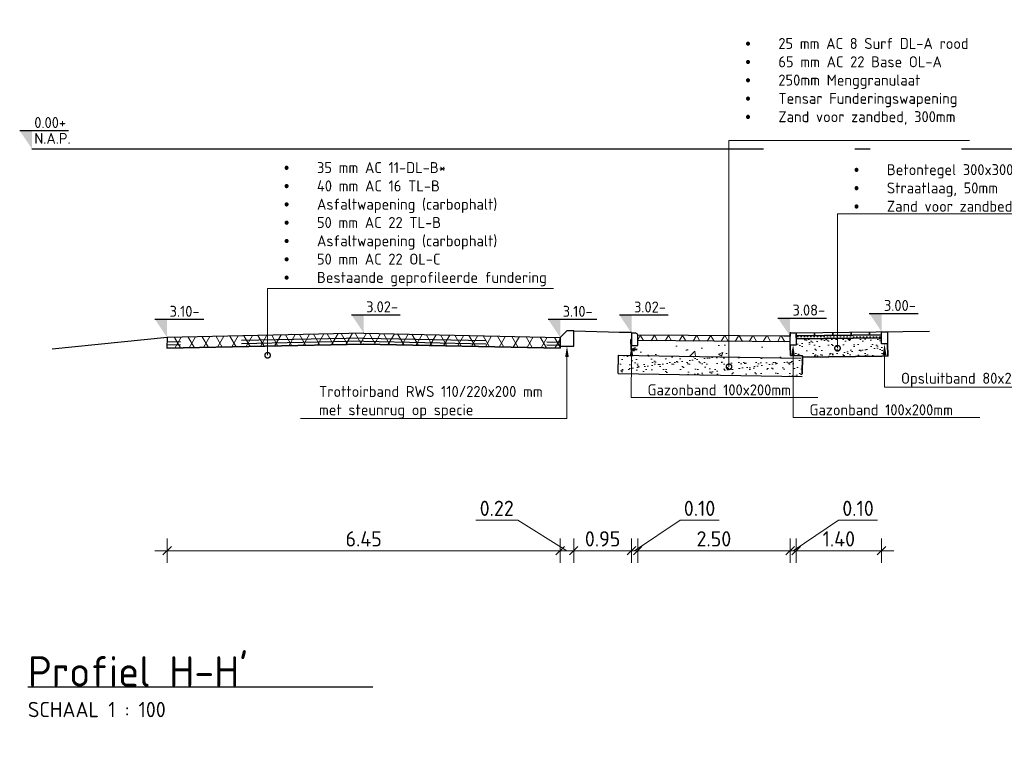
# Model space of a CAD drawing. Header units: millimetres. Extents: x 115999 to 116291, y 477119 to 477297.
# Tile 3 of 45: x 116021 to 116037, y 477142 to 477154. Entities that reach past the tile are written whole.
import ezdxf
from ezdxf import colors
from ezdxf.entities.mleader import LeaderData, LeaderLine
from ezdxf.math import Vec2, Vec3

# ---------------------------------------------------------------- set-up
doc = ezdxf.new("R2010")
doc.units = ezdxf.units.MM
doc.linetypes.add('AL-NAP_LIJN', pattern=[15.25, 12, -1.5, 0.25, -1.5])
doc.linetypes.add('DASHED', pattern=[0.75, 0.5, -0.25])
doc.layers.get('Defpoints').update_dxf_attribs({"lineweight": 25})
for name, color, linetype, lineweight in [('B-WE-GW-MAAIVELD-GD', 93, 'Continuous', 18), ('N-WE-GW-GROND_ZAND-AD', 253, 'Continuous', 18), ('N-WE-VH-VERHARDING-ASFALT-WAP', 251, 'DASHED', 30), ('N-WE-VH-VERHARDING_ASFALT-AD', 252, 'Continuous', 18), ('N-WE-VH-VERHARDING_ASFALT-G', 252, 'Continuous', 35), ('N-WE-VH-VERHARDING_FUNDERING-AD', 252, 'Continuous', 18), ('X-XX-AL-AANPIJLING-M', 7, 'Continuous', 18), ('X-XX-AL-DETAIL1-GD', 7, 'Continuous', 25), ('X-XX-AL-NAP-GD', 7, 'AL-NAP_LIJN', 25), ('X-XX-AL-PEILMAAT-SD', 7, 'Continuous', 25), ('X-XX-AL-VERWIJZING-S', 7, 'Continuous', 25), ('X-XX-AL-VERWIJZING-T18', 7, 'Continuous', 18)]:
    doc.layers.add(name, color=color, linetype=linetype, lineweight=lineweight)
doc.styles.add('NLCS-ISO', font='txt')
doc.styles.add('NLCS-ISO-ANNOTATIEF-T18', font='txt', dxfattribs={"height": 1.8})
doc.styles.add('NLCS-ISO-ANNOTATIEF-T25', font='txt', dxfattribs={"height": 2.5})
doc.dimstyles.new('NLCS-ANNOTATIEF-T25-SCHRAP_L2_H1', dxfattribs={"dimtxt": 2.5, "dimasz": 1.4, "dimexe": 2, "dimexo": 2, "dimgap": 0.7, "dimtad": 1, "dimzin": 0, "dimdsep": 46, "dimtxsty": 'NLCS-ISO-ANNOTATIEF-T25', "dimblk": 'OBLIQUE', "dimcen": 0, "dimdle": 2, "dimclrd": 256, "dimclre": 256, "dimclrt": 256, "dimadec": 1, "dimazin": 0, "dimtfac": 1, "dimtdec": 3, "dimtofl": 0, "dimtmove": 0, "dimatfit": 3, "dimldrblk": 'OBLIQUE', "dimfxl": 2, "dimfxlon": 1, "dimtfillclr": 256, "dimtolj": 1, "dimtzin": 0, "dimlwd": -1, "dimlwe": -1, "dimarcsym": 0})
pattern_1 = [(60, (116022.00459, 477123.03589), (-0.1732051, 0.1), []), (120, (116022.00459, 477123.03589), (-0.1732051, -0.1), [])]

# ---------------------------------------------------------------- blocks, each defined once
blk = doc.blocks.new('SAL-VERWIJZING_ONDERSCHRIFT-SO')
at = {"linetype": 'Continuous', "style": 'NLCS-ISO'}
blk.add_text('SCHAAL 1 :', height=2.5, dxfattribs=at).set_placement((0, -3.75))
at = {"style": 'NLCS-ISO'}
for tag, p, height in [('OMSCHRIJVING', (0, 1.25), 5), ('SCHAAL', (18.15, -3.75), 2.5)]:
    blk.add_attdef(tag, p, '', height=height, dxfattribs=at)
blk = doc.blocks.new('_DotSmall')
at = {"color": 0, "linetype": 'ByBlock', "const_width": 0.5}
blk.add_lwpolyline([(-0.0625, 0, 1), (0.0625, 0, 1)], format="xyb", close=True, dxfattribs=at)
blk = doc.blocks.new('_Oblique')
at = {"color": 0, "linetype": 'ByBlock', "lineweight": -2}
blk.add_line((-0.5, -0.5), (0.5, 0.5), dxfattribs=at)
blk = doc.blocks.new('*D159')
at = {"layer": 'Defpoints', "color": 0, "transparency": 16777216}
for p in [(116029.896, 477148.758), (116023.446, 477148.537), (116029.896, 477145.233)]:
    blk.add_point(p, dxfattribs=at)
at = {"layer": 'X-XX-AL-AANPIJLING-M', "transparency": 16777216}
for p, q in [((116023.446, 477145.433), (116023.446, 477145.033)), ((116029.896, 477145.433), (116029.896, 477145.033)), ((116023.246, 477145.233), (116030.096, 477145.233))]:
    blk.add_line(p, q, dxfattribs=at)
at = {"layer": 'X-XX-AL-AANPIJLING-M', "transparency": 16777216, "xscale": 0.14, "yscale": 0.14, "zscale": 0.14, "rotation": 180}
blk.add_blockref('_Oblique', (116023.446, 477145.233), dxfattribs=at)
at = {"layer": 'X-XX-AL-AANPIJLING-M', "transparency": 16777216, "xscale": 0.14, "yscale": 0.14, "zscale": 0.14}
blk.add_blockref('_Oblique', (116029.896, 477145.233), dxfattribs=at)
at = {"layer": 'X-XX-AL-AANPIJLING-M', "transparency": 16777216, "insert": (116026.671, 477145.428), "char_height": 0.25, "attachment_point": 5, "style": 'NLCS-ISO-ANNOTATIEF-T25'}
blk.add_mtext('\\A1;6.45', dxfattribs=at)
blk = doc.blocks.new('*D160')
at = {"layer": 'Defpoints', "color": 0, "transparency": 16777216}
for p in [(116031.066, 477148.798), (116030.116, 477148.537), (116031.066, 477145.233)]:
    blk.add_point(p, dxfattribs=at)
at = {"layer": 'X-XX-AL-AANPIJLING-M', "transparency": 16777216}
for p, q in [((116030.116, 477145.433), (116030.116, 477145.033)), ((116031.066, 477145.433), (116031.066, 477145.033)), ((116029.916, 477145.233), (116031.266, 477145.233))]:
    blk.add_line(p, q, dxfattribs=at)
at = {"layer": 'X-XX-AL-AANPIJLING-M', "transparency": 16777216, "xscale": 0.14, "yscale": 0.14, "zscale": 0.14, "rotation": 180}
blk.add_blockref('_Oblique', (116030.116, 477145.233), dxfattribs=at)
at = {"layer": 'X-XX-AL-AANPIJLING-M', "transparency": 16777216, "xscale": 0.14, "yscale": 0.14, "zscale": 0.14}
blk.add_blockref('_Oblique', (116031.066, 477145.233), dxfattribs=at)
at = {"layer": 'X-XX-AL-AANPIJLING-M', "transparency": 16777216, "insert": (116030.591, 477145.428), "char_height": 0.25, "attachment_point": 5, "style": 'NLCS-ISO-ANNOTATIEF-T25'}
blk.add_mtext('\\A1;0.95', dxfattribs=at)
blk = doc.blocks.new('*D161')
at = {"layer": 'Defpoints', "color": 0, "transparency": 16777216}
for p in [(116029.894, 477149.263), (116030.116, 477149.263), (116029.894, 477145.233)]:
    blk.add_point(p, dxfattribs=at)
at = {"layer": 'X-XX-AL-AANPIJLING-M', "transparency": 16777216}
for p, q in [((116029.199, 477145.733), (116028.509, 477145.733)), ((116030.005, 477145.233), (116029.199, 477145.733)), ((116029.894, 477145.433), (116029.894, 477145.033)), ((116030.116, 477145.433), (116030.116, 477145.033)), ((116030.316, 477145.233), (116029.694, 477145.233))]:
    blk.add_line(p, q, dxfattribs=at)
at = {"layer": 'X-XX-AL-AANPIJLING-M', "transparency": 16777216, "xscale": 0.14, "yscale": 0.14, "zscale": 0.14, "rotation": 180}
blk.add_blockref('_Oblique', (116029.894, 477145.233), dxfattribs=at)
at = {"layer": 'X-XX-AL-AANPIJLING-M', "transparency": 16777216, "xscale": 0.14, "yscale": 0.14, "zscale": 0.14}
blk.add_blockref('_Oblique', (116030.116, 477145.233), dxfattribs=at)
at = {"layer": 'X-XX-AL-AANPIJLING-M', "transparency": 16777216, "insert": (116028.854, 477145.928), "char_height": 0.25, "attachment_point": 5, "style": 'NLCS-ISO-ANNOTATIEF-T25'}
blk.add_mtext('\\A1;0.22', dxfattribs=at)
blk = doc.blocks.new('*D162')
at = {"layer": 'Defpoints', "color": 0, "transparency": 16777216}
for p in [(116031.066, 477149.263), (116031.166, 477149.263), (116031.166, 477145.233)]:
    blk.add_point(p, dxfattribs=at)
at = {"layer": 'X-XX-AL-AANPIJLING-M', "transparency": 16777216}
for p, q in [((116031.116, 477145.233), (116031.861, 477145.733)), ((116031.861, 477145.733), (116032.501, 477145.733)), ((116031.066, 477145.433), (116031.066, 477145.033)), ((116031.166, 477145.433), (116031.166, 477145.033)), ((116031.066, 477145.233), (116030.926, 477145.233)), ((116031.066, 477145.233), (116031.166, 477145.233)), ((116031.166, 477145.233), (116031.306, 477145.233))]:
    blk.add_line(p, q, dxfattribs=at)
at = {"layer": 'X-XX-AL-AANPIJLING-M', "transparency": 16777216, "xscale": 0.14, "yscale": 0.14, "zscale": 0.14}
blk.add_blockref('_Oblique', (116031.066, 477145.233), dxfattribs=at)
at = {"layer": 'X-XX-AL-AANPIJLING-M', "transparency": 16777216, "xscale": 0.14, "yscale": 0.14, "zscale": 0.14, "rotation": 180}
blk.add_blockref('_Oblique', (116031.166, 477145.233), dxfattribs=at)
at = {"layer": 'X-XX-AL-AANPIJLING-M', "transparency": 16777216, "insert": (116032.181, 477145.928), "char_height": 0.25, "attachment_point": 5, "style": 'NLCS-ISO-ANNOTATIEF-T25'}
blk.add_mtext('\\A1;0.10', dxfattribs=at)
blk = doc.blocks.new('*D163')
at = {"layer": 'Defpoints', "color": 0, "transparency": 16777216}
for p in [(116033.666, 477148.818), (116031.166, 477148.537), (116033.666, 477145.233)]:
    blk.add_point(p, dxfattribs=at)
at = {"layer": 'X-XX-AL-AANPIJLING-M', "transparency": 16777216}
for p, q in [((116031.166, 477145.433), (116031.166, 477145.033)), ((116033.666, 477145.433), (116033.666, 477145.033)), ((116030.966, 477145.233), (116033.866, 477145.233))]:
    blk.add_line(p, q, dxfattribs=at)
at = {"layer": 'X-XX-AL-AANPIJLING-M', "transparency": 16777216, "xscale": 0.14, "yscale": 0.14, "zscale": 0.14, "rotation": 180}
blk.add_blockref('_Oblique', (116031.166, 477145.233), dxfattribs=at)
at = {"layer": 'X-XX-AL-AANPIJLING-M', "transparency": 16777216, "xscale": 0.14, "yscale": 0.14, "zscale": 0.14}
blk.add_blockref('_Oblique', (116033.666, 477145.233), dxfattribs=at)
at = {"layer": 'X-XX-AL-AANPIJLING-M', "transparency": 16777216, "insert": (116032.416, 477145.428), "char_height": 0.25, "attachment_point": 5, "style": 'NLCS-ISO-ANNOTATIEF-T25'}
blk.add_mtext('\\A1;2.50', dxfattribs=at)
blk = doc.blocks.new('*D164')
at = {"layer": 'Defpoints', "color": 0, "transparency": 16777216}
for p in [(116033.666, 477149.263), (116033.766, 477149.263), (116033.766, 477145.233)]:
    blk.add_point(p, dxfattribs=at)
at = {"layer": 'X-XX-AL-AANPIJLING-M', "transparency": 16777216}
for p, q in [((116033.716, 477145.233), (116034.461, 477145.733)), ((116034.461, 477145.733), (116035.101, 477145.733)), ((116033.666, 477145.433), (116033.666, 477145.033)), ((116033.766, 477145.433), (116033.766, 477145.033)), ((116033.666, 477145.233), (116033.526, 477145.233)), ((116033.666, 477145.233), (116033.766, 477145.233)), ((116033.766, 477145.233), (116033.906, 477145.233))]:
    blk.add_line(p, q, dxfattribs=at)
at = {"layer": 'X-XX-AL-AANPIJLING-M', "transparency": 16777216, "xscale": 0.14, "yscale": 0.14, "zscale": 0.14}
blk.add_blockref('_Oblique', (116033.666, 477145.233), dxfattribs=at)
at = {"layer": 'X-XX-AL-AANPIJLING-M', "transparency": 16777216, "xscale": 0.14, "yscale": 0.14, "zscale": 0.14, "rotation": 180}
blk.add_blockref('_Oblique', (116033.766, 477145.233), dxfattribs=at)
at = {"layer": 'X-XX-AL-AANPIJLING-M', "transparency": 16777216, "insert": (116034.781, 477145.928), "char_height": 0.25, "attachment_point": 5, "style": 'NLCS-ISO-ANNOTATIEF-T25'}
blk.add_mtext('\\A1;0.10', dxfattribs=at)
blk = doc.blocks.new('*D165')
at = {"layer": 'Defpoints', "color": 0, "transparency": 16777216}
for p in [(116035.166, 477148.818), (116033.766, 477148.537), (116035.166, 477145.233)]:
    blk.add_point(p, dxfattribs=at)
at = {"layer": 'X-XX-AL-AANPIJLING-M', "transparency": 16777216}
for p, q in [((116033.766, 477145.433), (116033.766, 477145.033)), ((116035.166, 477145.433), (116035.166, 477145.033)), ((116033.566, 477145.233), (116035.366, 477145.233))]:
    blk.add_line(p, q, dxfattribs=at)
at = {"layer": 'X-XX-AL-AANPIJLING-M', "transparency": 16777216, "xscale": 0.14, "yscale": 0.14, "zscale": 0.14, "rotation": 180}
blk.add_blockref('_Oblique', (116033.766, 477145.233), dxfattribs=at)
at = {"layer": 'X-XX-AL-AANPIJLING-M', "transparency": 16777216, "xscale": 0.14, "yscale": 0.14, "zscale": 0.14}
blk.add_blockref('_Oblique', (116035.166, 477145.233), dxfattribs=at)
at = {"layer": 'X-XX-AL-AANPIJLING-M', "transparency": 16777216, "insert": (116034.466, 477145.428), "char_height": 0.25, "attachment_point": 5, "style": 'NLCS-ISO-ANNOTATIEF-T25'}
blk.add_mtext('\\A1;1.40', dxfattribs=at)
blk = doc.blocks.new('SAL-PEILMAAT_INFRACAD_R01-SOD')
blk.add_line((-2, 3), (6, 3))
blk.add_solid([(-2, 3), (0, 3), (0, 0)])
at = {"style": 'NLCS-ISO'}
for tag, p in [('...', (0.4, 3.4)), ('REF', (0.4, 0.8))]:
    blk.add_attdef(tag, p, '', height=1.8, dxfattribs=at)
blk = doc.blocks.new('SAL-PEILMAAT_INFRACAD_H01-SOD')
blk.add_line((-2, 3), (6, 3))
blk.add_solid([(-2, 3), (0, 3), (0, 0)])
at = {"style": 'NLCS-ISO'}
blk.add_attdef('...', (0.4, 3.4), '', height=1.8, dxfattribs=at)

msp = doc.modelspace()

# ---------------------------------------------------------------- hatches: boundary and pattern name
at = {"layer": 'N-WE-GW-GROND_ZAND-AD'}
h = msp.add_hatch(dxfattribs=at)
h.set_pattern_fill('AGW-GROND_ZAND_DRAINZAND', color=256, scale=0.03, pattern_type=2)
h.set_pattern_definition([(45, (116022.90851, 477122.928493), (-0.02694077, 0.02694077), [0, -0.0381])])
h.paths.add_polyline_path([(116033.766, 477148.755), (116035.166, 477148.774), (116035.166, 477148.724), (116033.767, 477148.705)])
at = {"layer": 'N-WE-VH-VERHARDING_ASFALT-AD'}
h = msp.add_hatch(dxfattribs=at)
h.set_pattern_fill('AVH-ASFALT', color=256, scale=0.2, pattern_type=2)
h.set_pattern_definition(pattern_1)
h.paths.add_polyline_path([(116023.447, 477148.728), (116023.449, 477148.553), (116026.669, 477148.617), (116026.672, 477148.802)])
h = msp.add_hatch(dxfattribs=at)
h.set_pattern_fill('AVH-ASFALT', color=256, scale=0.2, pattern_type=2)
h.set_pattern_definition(pattern_1)
h.paths.add_polyline_path([(116029.896, 477148.728), (116029.894, 477148.553), (116026.674, 477148.617), (116026.671, 477148.802)])
h = msp.add_hatch(dxfattribs=at)
h.set_pattern_fill('AVH-ASFALT', color=1, scale=0.2, pattern_type=2)
h.set_pattern_definition([(60, (116011.80959, 477143.96517), (-0.173205, 0.1), []), (120, (116011.80959, 477143.96517), (-0.173205, -0.1), [])])
h.paths.add_polyline_path([(116033.666, 477148.658), (116033.665, 477148.748), (116031.166, 477148.768), (116031.166, 477148.678)])
at = {"layer": 'N-WE-VH-VERHARDING_FUNDERING-AD'}
h = msp.add_hatch(dxfattribs=at)
h.set_pattern_fill('AVH-FUNDERING_ZAND', color=256, scale=0.091, pattern_type=2)
h.set_pattern_definition([(37.5, (116022.83524, 477122.90871), (-0.0057324, 0.17534096), [0, -0.13832, 0, -0.1547, 0, -0.147875]), (7.5, (116022.83524, 477122.90871), (0.1610497, 0.2568153), [0, -0.07462, 0, -0.12467, 0, -0.047775]), (327.5, (116022.7233, 477122.90871), (0.2833869, 0.000515), [0, -0.0455, 0, -0.1638, 0, -0.21385]), (317.5, (116022.7233, 477122.90871), (0.2735575, 0.0798685), [0, -0.02275, 0, -0.10738, 0, -0.12285])])
h.paths.add_polyline_path([(116033.671, 477148.438), (116033.871, 477148.435), (116033.87, 477148.407), (116035.27, 477148.426), (116035.266, 477148.624), (116035.166, 477148.624), (116035.165, 477148.724), (116033.767, 477148.705), (116033.766, 477148.605), (116033.669, 477148.605)])
h = msp.add_hatch(dxfattribs=at)
h.set_pattern_fill('AVH-FUNDERING_GRANULAAT_MENG_01', color=256, scale=0.1, pattern_type=2)
h.set_pattern_definition([(50, (116030.9565, 477148.3877), (0.71726, -0.06275), [0.075, -0.825]), (355, (116030.9565, 477148.3877), (-0.13875, 0.7522), [0.06, -0.66]), (100.451, (116031.0163, 477148.38246), (0.57851, 0.68944), [0.06374, -0.70114]), (46.184, (116030.9565, 477148.5877), (1.06724, -0.16552), [0.1125, -1.2375]), (96.636, (116031.0454, 477148.5739), (0.93466, 0.97412), [0.0956, -1.0517]), (351.184, (116030.9565, 477148.5877), (0.93466, 0.9741), [0.09, -0.99]), (21, (116031.0565, 477148.5377), (0.59691, -0.40262), [0.075, -0.825]), (326, (116031.0565, 477148.5377), (0.24332, 0.72515), [0.06, -0.66]), (71.451, (116031.10625, 477148.50414), (0.84022, 0.32253), [0.06374, -0.70114]), (37.5, (116030.9565, 477148.3877), (0.01216, 0.332894), [0, -0.652, 0, -0.67, 0, -0.6625]), (7.5, (116030.9565, 477148.3877), (0.26307, 0.39441), [0, -0.382, 0, -0.637, 0, -0.2525]), (327.5, (116030.7335, 477148.3877), (0.533822, -0.022555), [0, -0.25, 0, -0.78, 0, -1.035]), (317.5, (116030.6335, 477148.3877), (0.583186, 0.100105), [0, -0.325, 0, -0.518, 0, -0.735])])
h.paths.add_polyline_path([(116033.666, 477148.558), (116033.666, 477148.633), (116034.164, 477148.633), (116031.164, 477148.688), (116031.166, 477148.598), (116031.054, 477148.597), (116031.057, 477148.431), (116031.157, 477148.433), (116033.771, 477148.389), (116033.766, 477148.558)])
h = msp.add_hatch(dxfattribs=at)
h.set_pattern_fill('AVH-FUNDERING_ZAND', color=256, scale=0.091, pattern_type=2)
h.set_pattern_definition([(37.5, (116011.09826, 477143.94698), (-0.0057324, 0.175341), [0, -0.13832, 0, -0.1547, 0, -0.147875]), (7.5, (116011.09826, 477143.94698), (0.1610497, 0.2568153), [0, -0.07462, 0, -0.12467, 0, -0.047775]), (327.5, (116010.98633, 477143.94698), (0.2833869, 0.000515), [0, -0.0455, 0, -0.1638, 0, -0.21385]), (317.5, (116010.98633, 477143.94698), (0.2735575, 0.0798685), [0, -0.02275, 0, -0.10738, 0, -0.12285])])
h.paths.add_polyline_path([(116033.871, 477148.387), (116033.646, 477148.391), (116033.446, 477148.394), (116031.057, 477148.431), (116030.851, 477148.438), (116030.846, 477148.138), (116031.609, 477148.125), (116031.929, 477148.12), (116033.44, 477148.094), (116033.866, 477148.087)])

# ---------------------------------------------------------------- linework, layer by layer
at = {"layer": 'B-WE-GW-MAAIVELD-GD', "color": 93, "linetype": 'Continuous', "lineweight": 18}
msp.add_line((116025.483, 477148.798), (116025.483, 477148.798), dxfattribs=at)
at = {"layer": 'N-WE-VH-VERHARDING-ASFALT-WAP', "ltscale": 4, "flags": 128}
for points in [[(116026.667, 477148.717), (116023.442, 477148.653)], [(116026.676, 477148.717), (116029.901, 477148.653)], [(116026.668, 477148.667), (116023.443, 477148.603)], [(116026.675, 477148.667), (116029.9, 477148.603)]]:
    msp.add_lwpolyline(points, dxfattribs=at)
at = {"layer": 'N-WE-VH-VERHARDING_ASFALT-G', "flags": 128}
for points in [[(116029.896, 477148.728), (116029.896, 477148.553)], [(116026.669, 477148.617), (116023.444, 477148.553)], [(116026.674, 477148.617), (116029.896, 477148.553)]]:
    msp.add_lwpolyline(points, dxfattribs=at)
at = {"layer": 'N-WE-VH-VERHARDING_ASFALT-G'}
for points in [[(116031.157, 477148.533), (116031.057, 477148.531), (116031.054, 477148.697), (116031.066, 477148.698)], [(116033.766, 477148.755), (116035.166, 477148.774)], [(116033.767, 477148.783), (116033.768, 477148.733)], [(116033.767, 477148.783), (116033.768, 477148.733)], [(116033.767, 477148.775), (116033.768, 477148.725)], [(116033.767, 477148.705), (116035.166, 477148.724)], [(116034.067, 477148.809), (116034.067, 477148.759)], [(116034.367, 477148.813), (116034.367, 477148.763)], [(116034.667, 477148.818), (116034.667, 477148.768)], [(116034.967, 477148.822), (116034.968, 477148.772)], [(116033.671, 477148.431), (116033.671, 477148.431), (116033.669, 477148.605)], [(116035.17, 477148.424), (116035.27, 477148.426), (116035.266, 477148.624)], [(116033.671, 477148.431), (116033.871, 477148.427), (116033.866, 477148.127)], [(116033.87, 477148.407), (116035.17, 477148.424)]]:
    msp.add_lwpolyline(points, dxfattribs=at)
at = {"layer": 'X-XX-AL-DETAIL1-GD', "flags": 128}
for points in [[(116023.447, 477148.728), (116021.56, 477148.537)], [(116023.45, 477148.728), (116023.444, 477148.553)], [(116026.672, 477148.802), (116023.447, 477148.728)], [(116026.672, 477148.802), (116029.896, 477148.728)], [(116030.116, 477148.838), (116031.066, 477148.808)], [(116033.666, 477148.748), (116031.166, 477148.768)], [(116033.766, 477148.805), (116035.954, 477148.835)], [(116033.665, 477148.658), (116031.165, 477148.678)], [(116030.846, 477148.138), (116030.851, 477148.438)], [(116033.841, 477148.383), (116030.851, 477148.433)], [(116030.846, 477148.138), (116033.866, 477148.087)], [(116021.163, 477143.004), (116026.819, 477143.004)]]:
    msp.add_lwpolyline(points, dxfattribs=at)
msp.add_lwpolyline([(116029.896, 477148.588), (116030.116, 477148.588), (116030.116, 477148.838), (116030.006, 477148.838), (116029.896, 477148.728)], close=True, dxfattribs=at)
at = {"layer": 'X-XX-AL-DETAIL1-GD'}
for points in [[(116031.066, 477148.808), (116030.861, 477148.808)], [(116033.666, 477148.818), (116033.666, 477148.748), (116033.563, 477148.748)]]:
    msp.add_lwpolyline(points, dxfattribs=at)
for points in [[(116031.066, 477148.798), (116031.066, 477148.598), (116031.166, 477148.598), (116031.166, 477148.768, 0.414214), (116031.136, 477148.798)], [(116033.765, 477148.805), (116033.765, 477148.605), (116033.665, 477148.605), (116033.665, 477148.775, -0.414214), (116033.695, 477148.805)]]:
    msp.add_lwpolyline(points, format="xyb", close=True, dxfattribs=at)
msp.add_lwpolyline([(116035.266, 477148.824), (116035.266, 477148.624), (116035.166, 477148.624), (116035.166, 477148.824)], close=True, dxfattribs=at)
at = {"layer": 'X-XX-AL-NAP-GD'}
msp.add_line((116021.228, 477151.823), (116049.353, 477151.823), dxfattribs=at)

# ---------------------------------------------------------------- block references
at = {"layer": 'X-XX-AL-PEILMAAT-SD', "xscale": 0.1, "yscale": 0.1, "zscale": 0.1}
for name, p, values in [('SAL-PEILMAAT_INFRACAD_R01-SOD', (116021.228, 477151.823), {'...': '0.00+', 'REF': 'N.A.P.'}), ('SAL-PEILMAAT_INFRACAD_H01-SOD', (116035.166, 477148.824), {'...': '3.00-'}), ('SAL-PEILMAAT_INFRACAD_H01-SOD', (116023.447, 477148.728), {'...': '3.10-'}), ('SAL-PEILMAAT_INFRACAD_H01-SOD', (116026.672, 477148.802), {'...': '3.02-'}), ('SAL-PEILMAAT_INFRACAD_H01-SOD', (116029.896, 477148.728), {'...': '3.10-'}), ('SAL-PEILMAAT_INFRACAD_H01-SOD', (116031.066, 477148.798), {'...': '3.02-'}), ('SAL-PEILMAAT_INFRACAD_H01-SOD', (116033.666, 477148.748), {'...': '3.08-'})]:
    msp.add_blockref(name, p, dxfattribs=at).add_auto_attribs(values)
at = {"layer": 'X-XX-AL-VERWIJZING-S', "xscale": 0.1, "yscale": 0.1, "zscale": 0.1}
msp.add_blockref('SAL-VERWIJZING_ONDERSCHRIFT-SO', (116021.163, 477142.879), dxfattribs=at).add_auto_attribs({'OMSCHRIJVING': "Profiel H-H'", 'SCHAAL': '100'})

# ---------------------------------------------------------------- dimensions: what is measured, and where the dimension line sits
at = {"layer": 'X-XX-AL-AANPIJLING-M'}
for base, p1, p2, angle, picture, middle in [((116029.894, 477145.233), (116030.116, 477149.263), (116029.894, 477149.263), 180, '*D161', (116029.129, 477145.733)), ((116031.166, 477145.233), (116031.066, 477149.263), (116031.166, 477149.263), 0, '*D162', (116031.931, 477145.733)), ((116033.766, 477145.233), (116033.666, 477149.263), (116033.766, 477149.263), 0, '*D164', (116034.531, 477145.733))]:
    dim = msp.add_linear_dim(base=base, p1=p1, p2=p2, angle=angle, dimstyle='NLCS-ANNOTATIEF-T25-SCHRAP_L2_H1', override={"dimtmove": 1}, dxfattribs=at)
    dim.commit()
    dim.dimension.update_dxf_attribs({"geometry": picture, "text_midpoint": middle, "dimtype": 160})
for base, p1, p2, picture, middle in [((116029.896, 477145.233), (116023.446, 477148.537), (116029.896, 477148.758), '*D159', (116026.671, 477145.428)), ((116031.066, 477145.233), (116030.116, 477148.537), (116031.066, 477148.798), '*D160', (116030.591, 477145.428)), ((116033.666, 477145.233), (116031.166, 477148.537), (116033.666, 477148.818), '*D163', (116032.416, 477145.428)), ((116035.166, 477145.233), (116033.766, 477148.537), (116035.166, 477148.818), '*D165', (116034.466, 477145.428))]:
    dim = msp.add_linear_dim(base=base, p1=p1, p2=p2, dimstyle='NLCS-ANNOTATIEF-T25-SCHRAP_L2_H1', dxfattribs=at)
    dim.commit()
    dim.dimension.update_dxf_attribs({"geometry": picture, "text_midpoint": middle})

# ---------------------------------------------------------------- leaders
at = {"layer": 'X-XX-AL-VERWIJZING-T18'}
ml = msp.add_multileader_mtext('Standard', dxfattribs=at)
ml.set_content('\\pxi-3,l3,t3;\\P{\\fSymbol|b0|i0|c2|p18;·^I}25 mm AC 8 Surf DL-A rood\\P{\\fSymbol|b0|i0|c2|p18;·^I}65 mm AC 22 Base OL-A\\P{\\fSymbol|b0|i0|c2|p18;·^I}250mm Menggranulaat\\P{\\fSymbol|b0|i0|c2|p18;·^I}Tensar Funderingswapening\\P{\\fSymbol|b0|i0|c2|p18;·^I}Zand voor zandbed, 300mm \\P ', color=256, style='NLCS-ISO-ANNOTATIEF-T18')
ml.set_leader_properties(color=256, linetype='ByLayer', lineweight=-1)
ml.set_arrow_properties(name='DOTSMALL')
ml.build(insert=Vec2(0, 0))
ml.multileader.update_dxf_attribs({"text_left_attachment_type": 5, "text_right_attachment_type": 5, "dogleg_length": 1.8, "arrow_head_size": 0.18, "scale": 0.1})
ctx = ml.context
ctx.base_point, ctx.scale, ctx.char_height, ctx.arrow_head_size, ctx.landing_gap_size, ctx.plane_origin = Vec3(116032.844, 477151.959), 0.1, 0.18, 0.18, 0.09, Vec3(116032.663, 477146.857)
ctx.left_attachment, ctx.right_attachment = 5, 5
notes = []
notes.append((ctx, [(0, (1, 1, 0), (116032.664, 477151.959), (1, 0), 0.18, [(3, [(116032.664, 477148.249), (116032.664, 477148.551), (116032.664, 477148.697)], 0, [])])]))
ctx.mtext.insert, ctx.mtext.flow_direction = Vec3(116032.934, 477153.939), 5
ml = msp.add_multileader_mtext('Standard', dxfattribs=at)
ml.set_content('\\pxi-3,l3,t3;{\\fSymbol|b0|i0|c2|p18;·^I}35 mm AC 11-DL-B* \\P{\\fSymbol|b0|i0|c2|p18;·^I}40 mm AC 16 TL-B \\P{\\fSymbol|b0|i0|c2|p18;·^I}Asfaltwapening (carbophalt)\\P{\\fSymbol|b0|i0|c2|p18;·^I}50 mm AC 22 TL-B\\P{\\fSymbol|b0|i0|c2|p18;·^I}Asfaltwapening (carbophalt)\\P{\\fSymbol|b0|i0|c2|p18;·^I}50 mm AC 22 OL-C \\P{\\fSymbol|b0|i0|c2|p18;·^I}Bestaande geprofileerde fundering', color=256, style='NLCS-ISO-ANNOTATIEF-T18')
ml.set_leader_properties(color=256, linetype='ByLayer', lineweight=-1)
ml.set_arrow_properties(name='DOTSMALL')
ml.build(insert=Vec2(0, 0))
ml.multileader.update_dxf_attribs({"text_left_attachment_type": 5, "text_right_attachment_type": 5, "dogleg_length": 1.8, "arrow_head_size": 0.18, "scale": 0.1})
ctx = ml.context
ctx.base_point, ctx.scale, ctx.char_height, ctx.arrow_head_size, ctx.landing_gap_size, ctx.plane_origin = Vec3(116025.275, 477149.534), 0.1, 0.18, 0.18, 0.09, Vec3(116025.093, 477147.222)
ctx.left_attachment, ctx.right_attachment = 5, 5
notes.append((ctx, [(0, (1, 1, 0), (116025.095, 477149.534), (1, 0), 0.18, [(3, [(116025.095, 477148.437), (116025.095, 477148.525), (116025.095, 477148.686)], 0, [])])]))
ctx.mtext.insert, ctx.mtext.flow_direction = Vec3(116025.365, 477151.604), 5
ml = msp.add_multileader_mtext('Standard', dxfattribs=at)
ml.set_content('\\pxi-3,l3,t3;{\\fSymbol|b0|i0|c2|p18;·^I}Betontegel 300x300x50mm\\P{\\fSymbol|b0|i0|c2|p18;·^I}Straatlaag, 50mm\\P{\\fSymbol|b0|i0|c2|p18;·^I}Zand voor zandbed, 300mm ', color=256, style='NLCS-ISO-ANNOTATIEF-T18')
ml.set_leader_properties(color=256, linetype='ByLayer', lineweight=-1)
ml.set_arrow_properties(name='DOTSMALL')
ml.build(insert=Vec2(0, 0))
ml.multileader.update_dxf_attribs({"text_left_attachment_type": 5, "text_right_attachment_type": 5, "dogleg_length": 1.8, "arrow_head_size": 0.18, "scale": 0.1})
ctx = ml.context
ctx.base_point, ctx.scale, ctx.char_height, ctx.arrow_head_size, ctx.landing_gap_size, ctx.plane_origin = Vec3(116034.624, 477150.754), 0.1, 0.18, 0.18, 0.09, Vec3(116034.443, 477147.429)
ctx.left_attachment, ctx.right_attachment = 5, 5
notes.append((ctx, [(0, (1, 1, 0), (116034.444, 477150.754), (1, 0), 0.18, [(3, [(116034.444, 477148.552), (116034.444, 477148.706), (116034.444, 477148.761)], 0, [])])]))
ctx.mtext.insert, ctx.mtext.flow_direction = Vec3(116034.714, 477151.57), 5
ml = msp.add_multileader_mtext('Standard', dxfattribs=at)
ml.set_content('Trottoirband RWS 110/220x200 mm\\Pmet steunrug op specie', color=256, style='NLCS-ISO-ANNOTATIEF-T18')
ml.set_leader_properties(color=256, linetype='ByLayer', lineweight=-1)
ml.build(insert=Vec2(0, 0))
ml.multileader.update_dxf_attribs({"text_left_attachment_type": 5, "text_right_attachment_type": 5, "dogleg_length": 1.8, "arrow_head_size": 0.18, "scale": 0.1})
ctx = ml.context
ctx.base_point, ctx.scale, ctx.char_height, ctx.arrow_head_size, ctx.landing_gap_size, ctx.plane_origin = Vec3(116025.848, 477147.4), 0.1, 0.18, 0.18, 0.09, Vec3(116030.007, 477149.132)
ctx.left_attachment, ctx.right_attachment = 5, 5
notes.append((ctx, [(0, (1, 1, 0), (116030.006, 477147.4), (-1, 0), 0.18, [(0, [(116030.006, 477148.588)], 0, [])])]))
ctx.mtext.insert, ctx.mtext.flow_direction = Vec3(116025.938, 477147.934), 5
ml = msp.add_multileader_mtext('Standard', dxfattribs=at)
ml.set_content('Gazonband 100x200mm', color=256, style='NLCS-ISO-ANNOTATIEF-T18')
ml.set_leader_properties(color=256, linetype='ByLayer', lineweight=-1)
ml.build(insert=Vec2(0, 0))
ml.multileader.update_dxf_attribs({"text_left_attachment_type": 5, "text_right_attachment_type": 5, "dogleg_length": 1.8, "arrow_head_size": 0.18, "scale": 0.1})
ctx = ml.context
ctx.base_point, ctx.scale, ctx.char_height, ctx.arrow_head_size, ctx.landing_gap_size, ctx.plane_origin = Vec3(116031.239, 477147.744), 0.1, 0.18, 0.18, 0.09, Vec3(116030.775, 477149.476)
ctx.left_attachment, ctx.right_attachment = 5, 5
notes.append((ctx, [(0, (1, 1, 0), (116031.059, 477147.744), (1, 0), 0.18, [(0, [(116031.066, 477148.598)], 0, [])])]))
ctx.mtext.insert, ctx.mtext.flow_direction = Vec3(116031.329, 477147.96), 5
ml = msp.add_multileader_mtext('Standard', dxfattribs=at)
ml.set_content('Gazonband 100x200mm', color=256, style='NLCS-ISO-ANNOTATIEF-T18')
ml.set_leader_properties(color=256, linetype='ByLayer', lineweight=-1)
ml.build(insert=Vec2(0, 0))
ml.multileader.update_dxf_attribs({"text_left_attachment_type": 5, "text_right_attachment_type": 5, "dogleg_length": 1.8, "arrow_head_size": 0.18, "scale": 0.1})
ctx = ml.context
ctx.base_point, ctx.scale, ctx.char_height, ctx.arrow_head_size, ctx.landing_gap_size, ctx.plane_origin = Vec3(116033.896, 477147.417), 0.1, 0.18, 0.18, 0.09, Vec3(116033.715, 477149.15)
ctx.left_attachment, ctx.right_attachment = 5, 5
notes.append((ctx, [(0, (1, 1, 0), (116033.716, 477147.417), (1, 0), 0.18, [(0, [(116033.716, 477148.605)], 0, [])])]))
ctx.mtext.insert, ctx.mtext.flow_direction = Vec3(116033.986, 477147.633), 5
ml = msp.add_multileader_mtext('Standard', dxfattribs=at)
ml.set_content('Opsluitband 80x200mm', color=256, style='NLCS-ISO-ANNOTATIEF-T18')
ml.set_leader_properties(color=256, linetype='ByLayer', lineweight=-1)
ml.build(insert=Vec2(0, 0))
ml.multileader.update_dxf_attribs({"text_left_attachment_type": 5, "text_right_attachment_type": 5, "dogleg_length": 1.8, "arrow_head_size": 0.18, "scale": 0.1})
ctx = ml.context
ctx.base_point, ctx.scale, ctx.char_height, ctx.arrow_head_size, ctx.landing_gap_size, ctx.plane_origin = Vec3(116035.396, 477147.917), 0.1, 0.18, 0.18, 0.09, Vec3(116035.215, 477149.169)
ctx.left_attachment, ctx.right_attachment = 5, 5
notes.append((ctx, [(0, (1, 1, 0), (116035.216, 477147.917), (1, 0), 0.18, [(0, [(116035.216, 477148.624)], 0, [])])]))
ctx.mtext.insert, ctx.mtext.flow_direction = Vec3(116035.486, 477148.151), 5
for ctx, leaders in notes:
    for number, flags, end, landing, length, lines in leaders:
        leader = LeaderData()
        leader.index, (leader.has_last_leader_line, leader.has_dogleg_vector, leader.attachment_direction) = number, flags
        leader.last_leader_point, leader.dogleg_vector, leader.dogleg_length = Vec3(end), Vec3(landing), length
        for number, points, colour, breaks in lines:
            line = LeaderLine()
            line.index, line.vertices, line.color, line.breaks = number, Vec3.list(points), colors.encode_raw_color(colour), breaks
            leader.lines.append(line)
        ctx.leaders.append(leader)

doc.saveas('drawing.dxf')
